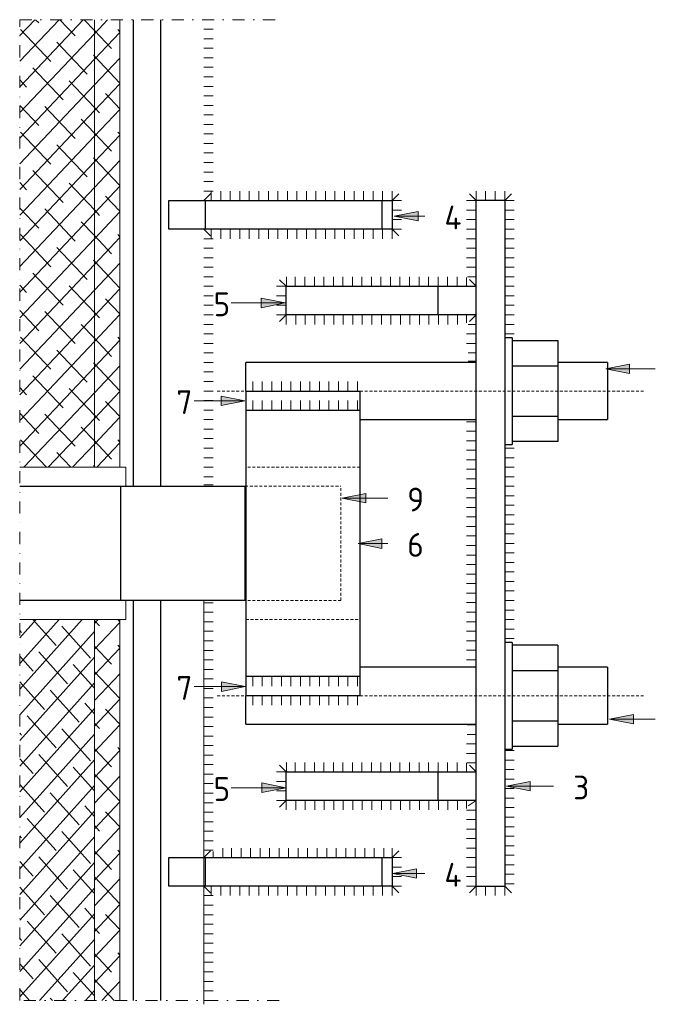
# Model space of a CAD drawing. Header units: millimetres. Extents: x -234509 to -203707, y -19731 to 120094.
# Tile 4 of 72: x -229489 to -229156, y 2058 to 2575. Entities that reach past the tile are written whole.
import ezdxf

# ---------------------------------------------------------------- set-up
doc = ezdxf.new("R2010")
doc.units = ezdxf.units.MM
doc.linetypes.add('Dash dot', pattern=[15.875, 6.35, -4.7625, 0, -4.7625])
doc.linetypes.add('Hhidden', pattern=[2.5, 1.5, -1])
for name, color, linetype, lineweight in [('Multi-Category Tags', 10, 'Continuous', 18), ('Multi-Category Tags-1', 7, 'Continuous', 18), ('N-CO-BC-BETONVORM-G', 50, 'Continuous', 25), ('N-CO-BC-BETONVORM-G-1', 50, 'Continuous', 18), ('N-CO-HC-HOUTVORM-G', 30, 'Continuous', 18), ('N-CO-KC-KUNSTSTOFVORM-G', 7, 'Continuous', 13), ('N-CO-SC-STAALVORM-G', 10, 'Continuous', 25), ('X-XX-AL-CONSTRUCTIELIJN-G-1', 7, 'Hhidden', 18), ('X-XX-AL-CONSTRUCTIELIJN-G-3', 7, 'Dash dot', 18), ('X_XX_AL_DETAIL1_G', 7, 'Continuous', 13)]:
    doc.layers.add(name, color=color, linetype=linetype, lineweight=lineweight)
doc.styles.add('NLCS-ISO_1', font='NLCS-ISO.ttf', dxfattribs={"height": 12.5})
pattern_1 = [(46.561, (259565.832, -8585), (-6.3779725, 6.735068), []), (133.439, (259565.832, -8585), (-19.133992, 6.735666), [23.19, -13.914])]

# ---------------------------------------------------------------- blocks, each defined once
blk = doc.blocks.new('GM_Wrijfstijl_boven_beschermpaal - GM_Wrijfstijl_boven_beschermpaal-V33-Section 4 - Dependent 3 Copy 2 - Dependent 2')
at = {"layer": 'N-CO-BC-BETONVORM-G-1'}
h = blk.add_hatch(dxfattribs=at)
h.set_pattern_fill('ACO-HOUT_01', color=256, style=0, pattern_type=2)
h.set_pattern_definition([(48.113, (259649.509, -8585), (-6.040723, 6.735285), []), (131.887, (259649.509, -8585), (-18.121429, 6.735029), [22.618, -13.571])])
h.paths.add_polyline_path([(259493.86, 2060), (259493.86, 2260), (259454.63, 2260), (259454.63, 2060)], flags=0)
h = blk.add_hatch(dxfattribs=at)
h.set_pattern_fill('ACO-HOUT_01', color=256, style=0, pattern_type=2)
h.set_pattern_definition(pattern_1)
h.paths.add_polyline_path([(259507.25, 2060), (259507.25, 2260), (259493.86, 2260), (259493.86, 2060)], flags=0)
at = {"layer": 'N-CO-HC-HOUTVORM-G'}
h = blk.add_hatch(dxfattribs=at)
h.set_pattern_fill('ACO-HOUT_01', color=256, style=0, pattern_type=2)
h.set_pattern_definition(pattern_1)
h.paths.add_polyline_path([(259493.86, 2340), (259493.86, 2575), (259454.63, 2575), (259454.63, 2340)], flags=0)
h = blk.add_hatch(dxfattribs=at)
h.set_pattern_fill('ACO-HOUT_01', color=256, style=0, pattern_type=2)
h.set_pattern_definition(pattern_1)
h.paths.add_polyline_path([(259507.25, 2340), (259507.25, 2575), (259493.86, 2575), (259493.86, 2340)], flags=0)
for p, q in [((259493.86, 2340), (259493.86, 2575)), ((259507.25, 2340), (259507.25, 2575)), ((259493.86, 2340), (259454.63, 2340)), ((259507.25, 2340), (259493.86, 2340)), ((259454.63, 2260), (259493.86, 2260)), ((259493.86, 2260), (259507.25, 2260)), ((259493.86, 2060), (259493.86, 2260)), ((259507.25, 2060), (259507.25, 2260))]:
    blk.add_line(p, q, dxfattribs=at)
at = {"layer": 'N-CO-KC-KUNSTSTOFVORM-G'}
for p, q in [((259507.25, 2340), (259507.25, 2575)), ((259510.38, 2340), (259507.25, 2340)), ((259510.38, 2330), (259510.38, 2340)), ((259510.38, 2260), (259510.38, 2270)), ((259507.25, 2260), (259510.38, 2260)), ((259507.25, 2060), (259507.25, 2260))]:
    blk.add_line(p, q, dxfattribs=at)
blk = doc.blocks.new('GM_type2 - GM_type2-3480043-Section 4 - Dependent 3 Copy 2 - Dependent 2')
at = {"layer": 'N-CO-SC-STAALVORM-G'}
for p, q in [((259514.36, 2330), (259514.36, 2575)), ((259528.75, 2330), (259528.75, 2575)), ((259514.36, 2060), (259514.36, 2270)), ((259528.75, 2060), (259528.75, 2270))]:
    blk.add_line(p, q, dxfattribs=at)
blk = doc.blocks.new('GM_type3 - GM_type3-3483063-Section 4 - Dependent 3 Copy 2 - Dependent 2')
at = {"layer": 'N-CO-SC-STAALVORM-G'}
for p, q in [((259709.42, 2480), (259694.42, 2480)), ((259694.42, 2430), (259694.42, 2480)), ((259709.42, 2480), (259709.42, 2430)), ((259694.42, 2170), (259694.42, 2430)), ((259709.42, 2430), (259709.42, 2170)), ((259694.42, 2120), (259694.42, 2170)), ((259709.42, 2170), (259709.42, 2120)), ((259694.42, 2120), (259709.42, 2120))]:
    blk.add_line(p, q, dxfattribs=at)
blk = doc.blocks.new('GM_type5 - GM_type5-3483963-Section 4 - Dependent 3 Copy 2 - Dependent 2')
at = {"layer": 'N-CO-SC-STAALVORM-G'}
for p, q in [((259594.63, 2435), (259674.42, 2435)), ((259594.63, 2420), (259594.63, 2435)), ((259674.42, 2435), (259694.42, 2435)), ((259674.42, 2420), (259674.42, 2435)), ((259674.42, 2420), (259594.63, 2420)), ((259694.42, 2420), (259674.42, 2420))]:
    blk.add_line(p, q, dxfattribs=at)
blk = doc.blocks.new('GM_type4 - GM_type4-3520903-Section 4 - Dependent 3 Copy 2 - Dependent 2')
at = {"layer": 'N-CO-SC-STAALVORM-G'}
for p, q in [((259532.91, 2135), (259552.1, 2135)), ((259532.91, 2120), (259532.91, 2135)), ((259552.1, 2135), (259644.97, 2135)), ((259552.1, 2135), (259552.1, 2120)), ((259644.97, 2135), (259650.27, 2135)), ((259644.97, 2120), (259644.97, 2135)), ((259650.27, 2135), (259650.27, 2120)), ((259552.1, 2120), (259532.91, 2120)), ((259644.97, 2120), (259552.1, 2120)), ((259650.27, 2120), (259644.97, 2120))]:
    blk.add_line(p, q, dxfattribs=at)
blk = doc.blocks.new('GM_M30 - M20-3491457-Section 4 - Dependent 3 Copy 2 - Dependent 2')
at = {"layer": 'N-CO-SC-STAALVORM-G'}
for p, q in [((259713.42, 2408), (259709.42, 2408)), ((259713.42, 2408), (259713.42, 2380)), ((259713.42, 2406.56), (259737.42, 2406.56)), ((259737.42, 2406.56), (259737.42, 2393.28)), ((259694.42, 2395), (259573.42, 2395)), ((259573.42, 2380), (259573.42, 2395)), ((259763.42, 2395), (259737.42, 2395)), ((259763.42, 2395), (259763.42, 2380)), ((259713.42, 2393.28), (259737.42, 2393.28)), ((259737.42, 2393.28), (259737.42, 2366.72)), ((259713.42, 2380), (259713.42, 2352)), ((259763.42, 2380), (259763.42, 2365)), ((259633.42, 2365), (259694.42, 2365)), ((259713.42, 2366.72), (259737.42, 2366.72)), ((259737.42, 2366.72), (259737.42, 2353.44)), ((259737.42, 2365), (259763.42, 2365)), ((259737.42, 2353.44), (259713.42, 2353.44)), ((259709.42, 2352), (259713.42, 2352))]:
    blk.add_line(p, q, dxfattribs=at)
blk = doc.blocks.new('GM_M30 - M20-V34-Section 4 - Dependent 3 Copy 2 - Dependent 2')
at = {"layer": 'N-CO-SC-STAALVORM-G'}
for p, q in [((259713.42, 2248), (259709.42, 2248)), ((259713.42, 2248), (259713.42, 2220)), ((259737.42, 2246.56), (259713.42, 2246.56)), ((259737.42, 2246.56), (259737.42, 2233.28)), ((259694.42, 2235), (259633.42, 2235)), ((259763.42, 2235), (259737.42, 2235)), ((259763.42, 2235), (259763.42, 2220)), ((259713.42, 2233.28), (259737.42, 2233.28)), ((259737.42, 2233.28), (259737.42, 2206.72)), ((259573.42, 2205), (259573.42, 2220)), ((259713.42, 2220), (259713.42, 2192)), ((259763.42, 2220), (259763.42, 2205)), ((259573.42, 2205), (259694.42, 2205)), ((259713.42, 2206.72), (259737.42, 2206.72)), ((259737.42, 2206.72), (259737.42, 2193.44)), ((259737.42, 2205), (259763.42, 2205)), ((259713.42, 2193.44), (259737.42, 2193.44)), ((259709.42, 2192), (259713.42, 2192))]:
    blk.add_line(p, q, dxfattribs=at)
blk = doc.blocks.new('GM_type6 - GM_type6-3496029-Section 4 - Dependent 3 Copy 2 - Dependent 2')
at = {"layer": 'N-CO-SC-STAALVORM-G'}
for p, q in [((259573.42, 2370), (259633.42, 2370)), ((259573.42, 2370), (259573.42, 2230)), ((259633.42, 2230), (259633.42, 2370)), ((259633.42, 2230), (259573.42, 2230))]:
    blk.add_line(p, q, dxfattribs=at)
blk = doc.blocks.new('GM_type7 - GM_type7-3490173-Section 4 - Dependent 3 Copy 2 - Dependent 2')
at = {"layer": 'N-CO-SC-STAALVORM-G'}
for p, q in [((259573.42, 2380), (259633.42, 2380)), ((259573.42, 2380), (259573.42, 2370)), ((259633.42, 2370), (259633.42, 2380))]:
    blk.add_line(p, q, dxfattribs=at)
at = {"layer": 'X-XX-AL-CONSTRUCTIELIJN-G-1'}
blk.add_line((259633.42, 2340), (259573.42, 2340), dxfattribs=at)
blk = doc.blocks.new('GM_type7 - GM_type7-V35-Section 4 - Dependent 3 Copy 2 - Dependent 2')
at = {"layer": 'N-CO-SC-STAALVORM-G'}
for p, q in [((259573.42, 2230), (259573.42, 2220)), ((259633.42, 2220), (259633.42, 2230)), ((259633.42, 2220), (259573.42, 2220))]:
    blk.add_line(p, q, dxfattribs=at)
at = {"layer": 'X-XX-AL-CONSTRUCTIELIJN-G-1'}
blk.add_line((259573.42, 2260), (259633.42, 2260), dxfattribs=at)
blk = doc.blocks.new('GM_type12 - GM_type9-3500595-Section 4 - Dependent 3 Copy 2 - Dependent 2')
at = {"layer": 'N-CO-SC-STAALVORM-G'}
for p, q in [((259454.63, 2330), (259507.73, 2330)), ((259507.73, 2330), (259573.04, 2330)), ((259507.73, 2270), (259507.73, 2330)), ((259573.04, 2270), (259573.04, 2330)), ((259507.73, 2270), (259454.63, 2270)), ((259573.04, 2270), (259507.73, 2270))]:
    blk.add_line(p, q, dxfattribs=at)
at = {"layer": 'X-XX-AL-CONSTRUCTIELIJN-G-1'}
for p, q in [((259573.04, 2330), (259623.42, 2330)), ((259623.42, 2270), (259623.42, 2330)), ((259623.42, 2270), (259573.04, 2270))]:
    blk.add_line(p, q, dxfattribs=at)

msp = doc.modelspace()

# ---------------------------------------------------------------- hatches: boundary and pattern name
at = {"layer": 'Multi-Category Tags'}
for points in [[(-229292.62, 2471.81), (-229280.12, 2469.31), (-229280.12, 2474.31)], [(-229350.02, 2426.23), (-229362.52, 2428.73), (-229362.52, 2423.73)], [(-229181.51, 2391.66), (-229169.01, 2389.16), (-229169.01, 2394.16)], [(-229371.09, 2374.86), (-229383.59, 2377.36), (-229383.59, 2372.36)], [(-229320.01, 2323.71), (-229307.51, 2321.21), (-229307.51, 2326.21)], [(-229311.6, 2299.88), (-229299.1, 2297.38), (-229299.1, 2302.38)], [(-229370.9, 2224.76), (-229383.4, 2227.26), (-229383.4, 2222.26)], [(-229179.53, 2207.65), (-229167.03, 2205.15), (-229167.03, 2210.15)], [(-229349.7, 2171.68), (-229362.2, 2174.18), (-229362.2, 2169.18)], [(-229233.73, 2172.5), (-229221.23, 2170), (-229221.23, 2175)], [(-229293.48, 2126.65), (-229280.98, 2124.15), (-229280.98, 2129.15)]]:
    msp.add_hatch(color=256, dxfattribs=at).paths.add_polyline_path(points, flags=0)

# ---------------------------------------------------------------- linework, layer by layer
for p, q in [((-229280.12, 2474.31), (-229292.62, 2471.81)), ((-229292.62, 2471.81), (-229280.12, 2469.31)), ((-229292.62, 2471.81), (-229276.56, 2471.81)), ((-229280.12, 2469.31), (-229280.12, 2474.31)), ((-229350.02, 2426.23), (-229378.32, 2426.23)), ((-229350.02, 2426.23), (-229362.52, 2428.73)), ((-229362.52, 2428.73), (-229362.52, 2423.73)), ((-229362.52, 2423.73), (-229350.02, 2426.23)), ((-229169.01, 2394.16), (-229181.51, 2391.66)), ((-229169.01, 2389.16), (-229169.01, 2394.16)), ((-229181.51, 2391.66), (-229169.01, 2389.16)), ((-229181.51, 2391.66), (-229155.51, 2391.66)), ((-229371.09, 2374.86), (-229397.83, 2374.86)), ((-229371.09, 2374.86), (-229383.59, 2377.36)), ((-229383.59, 2377.36), (-229383.59, 2372.36)), ((-229383.59, 2372.36), (-229371.09, 2374.86)), ((-229307.51, 2326.21), (-229320.01, 2323.71)), ((-229320.01, 2323.71), (-229307.51, 2321.21)), ((-229320.01, 2323.71), (-229296.08, 2323.71)), ((-229307.51, 2321.21), (-229307.51, 2326.21)), ((-229299.1, 2302.38), (-229311.6, 2299.88)), ((-229299.1, 2297.38), (-229299.1, 2302.38)), ((-229311.6, 2299.88), (-229299.1, 2297.38)), ((-229311.6, 2299.88), (-229296.08, 2299.88)), ((-229370.9, 2224.76), (-229397.83, 2224.76)), ((-229370.9, 2224.76), (-229383.4, 2227.26)), ((-229383.4, 2227.26), (-229383.4, 2222.26)), ((-229383.4, 2222.26), (-229370.9, 2224.76)), ((-229167.03, 2210.15), (-229179.53, 2207.65)), ((-229167.03, 2205.15), (-229167.03, 2210.15)), ((-229179.53, 2207.65), (-229167.03, 2205.15)), ((-229179.53, 2207.65), (-229155.51, 2207.65)), ((-229349.7, 2171.68), (-229378.32, 2171.68)), ((-229349.7, 2171.68), (-229362.2, 2174.18)), ((-229362.2, 2174.18), (-229362.2, 2169.18)), ((-229362.2, 2169.18), (-229349.7, 2171.68)), ((-229221.23, 2175), (-229233.73, 2172.5)), ((-229233.73, 2172.5), (-229221.23, 2170)), ((-229233.73, 2172.5), (-229208.93, 2172.5)), ((-229221.23, 2170), (-229221.23, 2175)), ((-229280.98, 2129.15), (-229293.48, 2126.65)), ((-229293.48, 2126.65), (-229280.98, 2124.15)), ((-229293.48, 2126.65), (-229276.56, 2126.65)), ((-229280.98, 2124.15), (-229280.98, 2129.15))]:
    msp.add_line(p, q, dxfattribs=at)
at = {"layer": 'X-XX-AL-CONSTRUCTIELIJN-G-1'}
for p, q in [((-229385.64, 2380), (-229160.64, 2380)), ((-229385.64, 2220), (-229160.64, 2220))]:
    msp.add_line(p, q, dxfattribs=at)
at = {"layer": 'X-XX-AL-CONSTRUCTIELIJN-G-3'}
for p, q in [((-229489.44, 2575), (-229353.15, 2575)), ((-229489.44, 2060), (-229489.44, 2575)), ((-229353.15, 2060), (-229489.44, 2060))]:
    msp.add_line(p, q, dxfattribs=at)
at = {"layer": 'X_XX_AL_DETAIL1_G'}
for p, q in [((-229392.76, 2575), (-229387.76, 2575)), ((-229392.76, 2570), (-229387.76, 2570)), ((-229392.76, 2565), (-229387.76, 2565)), ((-229392.76, 2560), (-229387.76, 2560)), ((-229392.76, 2555), (-229387.76, 2555)), ((-229392.76, 2550), (-229387.76, 2550)), ((-229392.76, 2545), (-229387.76, 2545)), ((-229392.76, 2540), (-229387.76, 2540)), ((-229392.76, 2535), (-229387.76, 2535)), ((-229392.76, 2530), (-229387.76, 2530)), ((-229392.76, 2525), (-229387.76, 2525)), ((-229392.76, 2520), (-229387.76, 2520)), ((-229392.76, 2515), (-229387.76, 2515)), ((-229392.76, 2510), (-229387.76, 2510)), ((-229392.76, 2505), (-229387.76, 2505)), ((-229392.76, 2500), (-229387.76, 2500)), ((-229392.76, 2495), (-229387.76, 2495)), ((-229392.76, 2490), (-229387.76, 2490)), ((-229392.76, 2485), (-229387.76, 2485)), ((-229392.76, 2480), (-229388.8, 2483.96)), ((-229388.8, 2480), (-229388.8, 2485)), ((-229383.8, 2480), (-229383.8, 2485)), ((-229378.8, 2480), (-229378.8, 2485)), ((-229373.8, 2480), (-229373.8, 2485)), ((-229368.8, 2480), (-229368.8, 2485)), ((-229363.8, 2480), (-229363.8, 2485)), ((-229358.8, 2480), (-229358.8, 2485)), ((-229353.8, 2480), (-229353.8, 2485)), ((-229348.8, 2480), (-229348.8, 2485)), ((-229343.8, 2480), (-229343.8, 2485)), ((-229338.8, 2480), (-229338.8, 2485)), ((-229333.8, 2480), (-229333.8, 2485)), ((-229328.8, 2480), (-229328.8, 2485)), ((-229323.8, 2480), (-229323.8, 2485)), ((-229318.8, 2480), (-229318.8, 2485)), ((-229313.8, 2480), (-229313.8, 2485)), ((-229308.8, 2480), (-229308.8, 2485)), ((-229303.8, 2480), (-229303.8, 2485)), ((-229298.8, 2480), (-229298.8, 2485)), ((-229293.8, 2480), (-229293.8, 2485)), ((-229293.8, 2480), (-229290.26, 2483.54)), ((-229249.64, 2480), (-229253.18, 2483.54)), ((-229249.64, 2480), (-229249.64, 2485)), ((-229244.64, 2480), (-229244.64, 2485)), ((-229239.64, 2480), (-229239.64, 2485)), ((-229234.64, 2480), (-229234.64, 2485)), ((-229234.64, 2480), (-229231.11, 2483.54)), ((-229293.8, 2480), (-229288.8, 2480)), ((-229293.8, 2480), (-229293.8, 2465)), ((-229249.64, 2480), (-229254.64, 2480)), ((-229234.64, 2480), (-229229.64, 2480)), ((-229293.8, 2475), (-229288.8, 2475)), ((-229249.64, 2475), (-229254.64, 2475)), ((-229234.64, 2475), (-229229.64, 2475)), ((-229293.8, 2470), (-229288.8, 2470)), ((-229249.64, 2470), (-229254.64, 2470)), ((-229234.64, 2470), (-229229.64, 2470)), ((-229392.76, 2465), (-229389.22, 2461.46)), ((-229388.8, 2465), (-229388.8, 2460)), ((-229383.8, 2465), (-229383.8, 2460)), ((-229378.8, 2465), (-229378.8, 2460)), ((-229373.8, 2465), (-229373.8, 2460)), ((-229368.8, 2465), (-229368.8, 2460)), ((-229363.8, 2465), (-229363.8, 2460)), ((-229358.8, 2465), (-229358.8, 2460)), ((-229353.8, 2465), (-229353.8, 2460)), ((-229348.8, 2465), (-229348.8, 2460)), ((-229343.8, 2465), (-229343.8, 2460)), ((-229338.8, 2465), (-229338.8, 2460)), ((-229333.8, 2465), (-229333.8, 2460)), ((-229328.8, 2465), (-229328.8, 2460)), ((-229323.8, 2465), (-229323.8, 2460)), ((-229318.8, 2465), (-229318.8, 2460)), ((-229313.8, 2465), (-229313.8, 2460)), ((-229308.8, 2465), (-229308.8, 2460)), ((-229303.8, 2465), (-229303.8, 2460)), ((-229298.8, 2465), (-229298.8, 2460)), ((-229293.8, 2465), (-229288.8, 2465)), ((-229293.8, 2465), (-229290.26, 2461.46)), ((-229293.8, 2465), (-229293.8, 2460)), ((-229249.64, 2465), (-229254.64, 2465)), ((-229234.64, 2465), (-229229.64, 2465)), ((-229392.76, 2460), (-229387.76, 2460)), ((-229249.64, 2460), (-229254.64, 2460)), ((-229234.64, 2460), (-229229.64, 2460)), ((-229392.76, 2455), (-229387.76, 2455)), ((-229249.64, 2455), (-229254.64, 2455)), ((-229234.64, 2455), (-229229.64, 2455)), ((-229392.76, 2450), (-229387.76, 2450)), ((-229249.64, 2450), (-229254.64, 2450)), ((-229234.64, 2450), (-229229.64, 2450)), ((-229392.76, 2445), (-229387.76, 2445)), ((-229249.64, 2445), (-229254.64, 2445)), ((-229234.64, 2445), (-229229.64, 2445)), ((-229392.76, 2440), (-229387.76, 2440)), ((-229349.34, 2434.91), (-229352.88, 2438.44)), ((-229349.34, 2440), (-229349.34, 2434.91)), ((-229344.64, 2440), (-229344.64, 2435)), ((-229339.64, 2440), (-229339.64, 2435)), ((-229334.64, 2440), (-229334.64, 2435)), ((-229329.64, 2440), (-229329.64, 2435)), ((-229324.64, 2440), (-229324.64, 2435)), ((-229319.64, 2440), (-229319.64, 2435)), ((-229314.64, 2440), (-229314.64, 2435)), ((-229309.64, 2440), (-229309.64, 2435)), ((-229304.64, 2440), (-229304.64, 2435)), ((-229299.64, 2440), (-229299.64, 2435)), ((-229294.64, 2440), (-229294.64, 2435)), ((-229289.64, 2440), (-229289.64, 2435)), ((-229284.64, 2440), (-229284.64, 2435)), ((-229279.64, 2440), (-229279.64, 2435)), ((-229274.64, 2440), (-229274.64, 2435)), ((-229269.64, 2440), (-229269.64, 2435)), ((-229264.64, 2440), (-229264.64, 2435)), ((-229259.64, 2440), (-229259.64, 2435)), ((-229254.64, 2439.68), (-229254.64, 2435)), ((-229249.64, 2440), (-229254.23, 2440)), ((-229249.64, 2435), (-229253.18, 2438.54)), ((-229234.64, 2440), (-229229.64, 2440)), ((-229392.76, 2435), (-229387.76, 2435)), ((-229354.44, 2435), (-229349.44, 2435)), ((-229234.64, 2435), (-229229.64, 2435)), ((-229392.76, 2430), (-229387.76, 2430)), ((-229354.44, 2430), (-229349.44, 2430)), ((-229234.64, 2430), (-229229.64, 2430)), ((-229392.76, 2425), (-229387.76, 2425)), ((-229392.76, 2420), (-229387.76, 2420)), ((-229354.44, 2425), (-229349.44, 2425)), ((-229354.44, 2420), (-229349.44, 2420)), ((-229349.44, 2420), (-229352.97, 2416.46)), ((-229349.44, 2420), (-229349.44, 2415)), ((-229344.44, 2420), (-229344.44, 2415)), ((-229339.44, 2420), (-229339.44, 2415)), ((-229334.44, 2420), (-229334.44, 2415)), ((-229329.44, 2420), (-229329.44, 2415)), ((-229324.44, 2420), (-229324.44, 2415)), ((-229319.44, 2420), (-229319.44, 2415)), ((-229314.44, 2420), (-229314.44, 2415)), ((-229309.44, 2420), (-229309.44, 2415)), ((-229304.44, 2420), (-229304.44, 2415)), ((-229299.44, 2420), (-229299.44, 2415)), ((-229294.44, 2420), (-229294.44, 2415)), ((-229289.44, 2420), (-229289.44, 2415)), ((-229284.44, 2420), (-229284.44, 2415)), ((-229279.44, 2420), (-229279.44, 2415)), ((-229274.44, 2420), (-229274.44, 2415)), ((-229269.44, 2420), (-229269.44, 2415)), ((-229264.44, 2420), (-229264.44, 2415)), ((-229259.44, 2420), (-229259.44, 2415)), ((-229254.64, 2420), (-229254.64, 2415.75)), ((-229249.64, 2420), (-229253.18, 2416.46)), ((-229234.64, 2425), (-229229.64, 2425)), ((-229234.64, 2420), (-229229.64, 2420)), ((-229392.76, 2415), (-229387.76, 2415)), ((-229249.64, 2415), (-229253.84, 2415)), ((-229234.64, 2415), (-229229.64, 2415)), ((-229392.76, 2410), (-229387.76, 2410)), ((-229249.64, 2410), (-229254.64, 2410)), ((-229234.64, 2410), (-229229.64, 2410)), ((-229392.76, 2405), (-229387.76, 2405)), ((-229249.64, 2405), (-229254.64, 2405)), ((-229392.76, 2400), (-229387.76, 2400)), ((-229249.64, 2400), (-229253.84, 2400)), ((-229392.76, 2395), (-229387.76, 2395)), ((-229249.64, 2395.76), (-229253.84, 2395.76)), ((-229392.76, 2390), (-229387.76, 2390)), ((-229392.76, 2385), (-229387.76, 2385)), ((-229366.97, 2385), (-229366.97, 2380)), ((-229361.97, 2385), (-229361.97, 2380)), ((-229356.97, 2385), (-229356.97, 2380)), ((-229351.97, 2385), (-229351.97, 2380)), ((-229346.97, 2385), (-229346.97, 2380)), ((-229341.97, 2385), (-229341.97, 2380)), ((-229336.97, 2385), (-229336.97, 2380)), ((-229331.97, 2385), (-229331.97, 2380)), ((-229326.97, 2385), (-229326.97, 2380)), ((-229321.97, 2385), (-229321.97, 2380)), ((-229316.97, 2385), (-229316.97, 2380)), ((-229311.97, 2385), (-229311.97, 2380)), ((-229392.76, 2380), (-229387.76, 2380)), ((-229392.76, 2375), (-229387.76, 2375)), ((-229366.97, 2375), (-229366.97, 2370)), ((-229361.97, 2375), (-229361.97, 2370)), ((-229356.97, 2375), (-229356.97, 2370)), ((-229351.97, 2375), (-229351.97, 2370)), ((-229346.97, 2375), (-229346.97, 2370)), ((-229341.97, 2375), (-229341.97, 2370)), ((-229336.97, 2375), (-229336.97, 2370)), ((-229331.97, 2375), (-229331.97, 2370)), ((-229326.97, 2375), (-229326.97, 2370)), ((-229321.97, 2375), (-229321.97, 2370)), ((-229316.97, 2375), (-229316.97, 2370)), ((-229311.97, 2375), (-229311.97, 2370)), ((-229392.76, 2370), (-229387.76, 2370)), ((-229392.76, 2365), (-229387.76, 2365)), ((-229254.64, 2363.88), (-229249.64, 2363.88)), ((-229392.76, 2360), (-229387.76, 2360)), ((-229254.64, 2358.88), (-229249.64, 2358.88)), ((-229392.76, 2355), (-229387.76, 2355)), ((-229254.64, 2353.88), (-229249.64, 2353.88)), ((-229392.76, 2350), (-229387.76, 2350)), ((-229254.64, 2348.88), (-229249.64, 2348.88)), ((-229234.64, 2350), (-229229.64, 2350)), ((-229392.76, 2345), (-229387.76, 2345)), ((-229254.64, 2343.88), (-229249.64, 2343.88)), ((-229234.64, 2345), (-229229.64, 2345)), ((-229392.76, 2340), (-229387.76, 2340)), ((-229254.64, 2338.88), (-229249.64, 2338.88)), ((-229234.64, 2340), (-229229.64, 2340)), ((-229392.76, 2335), (-229387.76, 2335)), ((-229254.64, 2333.88), (-229249.64, 2333.88)), ((-229234.64, 2335), (-229229.64, 2335)), ((-229392.76, 2330.78), (-229387.76, 2330.78)), ((-229254.64, 2328.88), (-229249.64, 2328.88)), ((-229234.64, 2330), (-229229.64, 2330)), ((-229254.64, 2323.88), (-229249.64, 2323.88)), ((-229234.64, 2325), (-229229.64, 2325)), ((-229254.64, 2318.88), (-229249.64, 2318.88)), ((-229234.64, 2320), (-229229.64, 2320)), ((-229254.64, 2313.88), (-229249.64, 2313.88)), ((-229234.64, 2315), (-229229.64, 2315)), ((-229254.64, 2308.88), (-229249.64, 2308.88)), ((-229234.64, 2310), (-229229.64, 2310)), ((-229254.64, 2303.88), (-229249.64, 2303.88)), ((-229234.64, 2305), (-229229.64, 2305)), ((-229254.64, 2298.88), (-229249.64, 2298.88)), ((-229234.64, 2300), (-229229.64, 2300)), ((-229254.64, 2293.88), (-229249.64, 2293.88)), ((-229234.64, 2295), (-229229.64, 2295)), ((-229254.64, 2288.88), (-229249.64, 2288.88)), ((-229234.64, 2290), (-229229.64, 2290)), ((-229254.64, 2283.88), (-229249.64, 2283.88)), ((-229234.64, 2285), (-229229.64, 2285)), ((-229254.64, 2278.88), (-229249.64, 2278.88)), ((-229234.64, 2280), (-229229.64, 2280)), ((-229392.76, 2270), (-229392.76, 2057.94)), ((-229254.64, 2273.88), (-229249.64, 2273.88)), ((-229234.64, 2275), (-229229.64, 2275)), ((-229234.64, 2270), (-229229.64, 2270)), ((-229392.76, 2268.81), (-229387.76, 2268.81)), ((-229254.64, 2268.88), (-229249.64, 2268.88)), ((-229234.64, 2265), (-229229.64, 2265)), ((-229392.76, 2263.81), (-229387.76, 2263.81)), ((-229254.64, 2263.88), (-229249.64, 2263.88)), ((-229234.64, 2260), (-229229.64, 2260)), ((-229392.76, 2258.81), (-229387.76, 2258.81)), ((-229254.64, 2258.88), (-229249.64, 2258.88)), ((-229234.64, 2255), (-229229.64, 2255)), ((-229392.76, 2253.81), (-229387.76, 2253.81)), ((-229254.64, 2253.88), (-229249.64, 2253.88)), ((-229234.64, 2250), (-229229.64, 2250)), ((-229392.76, 2248.81), (-229387.76, 2248.81)), ((-229254.64, 2248.88), (-229249.64, 2248.88)), ((-229392.76, 2243.81), (-229387.76, 2243.81)), ((-229254.64, 2243.88), (-229249.64, 2243.88)), ((-229254.64, 2238.88), (-229249.64, 2238.88)), ((-229392.76, 2238.81), (-229387.76, 2238.81)), ((-229392.76, 2233.81), (-229387.76, 2233.81)), ((-229392.76, 2228.81), (-229387.76, 2228.81)), ((-229366.97, 2230), (-229366.97, 2225)), ((-229361.97, 2230), (-229361.97, 2225)), ((-229356.97, 2230), (-229356.97, 2225)), ((-229351.97, 2230), (-229351.97, 2225)), ((-229346.97, 2230), (-229346.97, 2225)), ((-229341.97, 2230), (-229341.97, 2225)), ((-229336.97, 2230), (-229336.97, 2225)), ((-229331.97, 2230), (-229331.97, 2225)), ((-229326.97, 2230), (-229326.97, 2225)), ((-229321.97, 2230), (-229321.97, 2225)), ((-229316.97, 2230), (-229316.97, 2225)), ((-229311.97, 2230), (-229311.97, 2225)), ((-229392.76, 2223.81), (-229387.76, 2223.81)), ((-229392.76, 2218.81), (-229387.76, 2218.81)), ((-229366.97, 2220), (-229366.97, 2215)), ((-229361.97, 2220), (-229361.97, 2215)), ((-229356.97, 2220), (-229356.97, 2215)), ((-229351.97, 2220), (-229351.97, 2215)), ((-229346.97, 2220), (-229346.97, 2215)), ((-229341.97, 2220), (-229341.97, 2215)), ((-229336.97, 2220), (-229336.97, 2215)), ((-229331.97, 2220), (-229331.97, 2215)), ((-229326.97, 2220), (-229326.97, 2215)), ((-229321.97, 2220), (-229321.97, 2215)), ((-229316.97, 2220), (-229316.97, 2215)), ((-229311.97, 2220), (-229311.97, 2215)), ((-229392.76, 2213.81), (-229387.76, 2213.81)), ((-229392.76, 2208.81), (-229387.76, 2208.81)), ((-229392.76, 2203.81), (-229387.76, 2203.81)), ((-229249.64, 2204.68), (-229254.32, 2204.68)), ((-229392.76, 2198.81), (-229387.76, 2198.81)), ((-229249.64, 2199.68), (-229254.32, 2199.68)), ((-229392.76, 2193.81), (-229387.76, 2193.81)), ((-229249.64, 2194.68), (-229254.64, 2194.68)), ((-229392.76, 2188.81), (-229387.76, 2188.81)), ((-229249.64, 2189.68), (-229254.64, 2189.68)), ((-229234.64, 2191.22), (-229229.64, 2191.22)), ((-229392.76, 2183.81), (-229387.76, 2183.81)), ((-229349.34, 2179.91), (-229352.88, 2183.44)), ((-229349.34, 2185), (-229349.34, 2179.91)), ((-229344.64, 2185), (-229344.64, 2180)), ((-229339.64, 2185), (-229339.64, 2180)), ((-229334.64, 2185), (-229334.64, 2180)), ((-229329.64, 2185), (-229329.64, 2180)), ((-229324.64, 2185), (-229324.64, 2180)), ((-229319.64, 2185), (-229319.64, 2180)), ((-229314.64, 2185), (-229314.64, 2180)), ((-229309.64, 2185), (-229309.64, 2180)), ((-229304.64, 2185), (-229304.64, 2180)), ((-229299.64, 2185), (-229299.64, 2180)), ((-229294.64, 2185), (-229294.64, 2180)), ((-229289.64, 2185), (-229289.64, 2180)), ((-229284.64, 2185), (-229284.64, 2180)), ((-229279.64, 2185), (-229279.64, 2180)), ((-229274.64, 2185), (-229274.64, 2180)), ((-229269.64, 2185), (-229269.64, 2180)), ((-229264.64, 2185), (-229264.64, 2180)), ((-229259.64, 2185), (-229259.64, 2180)), ((-229254.64, 2184.68), (-229254.64, 2180)), ((-229249.64, 2184.68), (-229254.32, 2184.68)), ((-229249.64, 2180), (-229253.18, 2183.54)), ((-229234.64, 2186.22), (-229229.64, 2186.22)), ((-229392.76, 2178.81), (-229387.76, 2178.81)), ((-229354.44, 2180), (-229349.44, 2180)), ((-229234.64, 2181.22), (-229229.64, 2181.22)), ((-229392.76, 2173.81), (-229387.76, 2173.81)), ((-229354.44, 2175), (-229349.44, 2175)), ((-229234.64, 2176.22), (-229229.64, 2176.22)), ((-229392.76, 2168.81), (-229387.76, 2168.81)), ((-229354.44, 2170), (-229349.44, 2170)), ((-229234.64, 2171.22), (-229229.64, 2171.22)), ((-229392.76, 2163.81), (-229387.76, 2163.81)), ((-229354.44, 2165), (-229349.44, 2165)), ((-229349.44, 2165), (-229352.97, 2161.46)), ((-229349.44, 2165), (-229349.44, 2160)), ((-229344.44, 2165), (-229344.44, 2160)), ((-229339.44, 2165), (-229339.44, 2160)), ((-229334.44, 2165), (-229334.44, 2160)), ((-229329.44, 2165), (-229329.44, 2160)), ((-229324.44, 2165), (-229324.44, 2160)), ((-229319.44, 2165), (-229319.44, 2160)), ((-229314.44, 2165), (-229314.44, 2160)), ((-229309.44, 2165), (-229309.44, 2160)), ((-229304.44, 2165), (-229304.44, 2160)), ((-229299.44, 2165), (-229299.44, 2160)), ((-229294.44, 2165), (-229294.44, 2160)), ((-229289.44, 2165), (-229289.44, 2160)), ((-229284.44, 2165), (-229284.44, 2160)), ((-229279.44, 2165), (-229279.44, 2160)), ((-229274.44, 2165), (-229274.44, 2160)), ((-229269.44, 2165), (-229269.44, 2160)), ((-229264.44, 2165), (-229264.44, 2160)), ((-229259.44, 2165), (-229259.44, 2160)), ((-229254.64, 2165), (-229254.64, 2160.75)), ((-229249.64, 2165), (-229253.74, 2162.13)), ((-229234.64, 2166.22), (-229229.64, 2166.22)), ((-229392.76, 2158.81), (-229387.76, 2158.81)), ((-229254.64, 2159.96), (-229249.64, 2159.96)), ((-229234.64, 2161.22), (-229229.64, 2161.22)), ((-229234.64, 2156.22), (-229229.64, 2156.22)), ((-229392.76, 2153.81), (-229387.76, 2153.81)), ((-229254.64, 2154.96), (-229249.64, 2154.96)), ((-229234.64, 2151.22), (-229229.64, 2151.22)), ((-229392.76, 2148.81), (-229387.76, 2148.81)), ((-229254.64, 2149.96), (-229249.64, 2149.96)), ((-229234.64, 2146.22), (-229229.64, 2146.22)), ((-229392.76, 2143.81), (-229387.76, 2143.81)), ((-229254.64, 2144.96), (-229249.64, 2144.96)), ((-229234.64, 2141.22), (-229229.64, 2141.22)), ((-229392.76, 2138.81), (-229387.76, 2138.81)), ((-229392.76, 2135), (-229389.22, 2138.54)), ((-229387.76, 2135), (-229387.76, 2138.11)), ((-229382.76, 2135), (-229382.76, 2140)), ((-229378.15, 2140), (-229378.15, 2135)), ((-229373.15, 2140), (-229373.15, 2135)), ((-229368.15, 2140), (-229368.15, 2135)), ((-229363.15, 2140), (-229363.15, 2135)), ((-229358.15, 2140), (-229358.15, 2135)), ((-229353.15, 2140), (-229353.15, 2135)), ((-229348.15, 2140), (-229348.15, 2135)), ((-229343.15, 2140), (-229343.15, 2135)), ((-229338.15, 2140), (-229338.15, 2135)), ((-229333.15, 2140), (-229333.15, 2135)), ((-229328.15, 2140), (-229328.15, 2135)), ((-229323.15, 2140), (-229323.15, 2135)), ((-229318.15, 2140), (-229318.15, 2135)), ((-229313.15, 2140), (-229313.15, 2135)), ((-229308.15, 2140), (-229308.15, 2135)), ((-229303.15, 2140), (-229303.15, 2135)), ((-229298.15, 2140), (-229298.15, 2135)), ((-229293.8, 2135), (-229293.8, 2140)), ((-229293.8, 2135), (-229290.26, 2138.54)), ((-229254.64, 2139.96), (-229249.64, 2139.96)), ((-229234.64, 2136.22), (-229229.64, 2136.22)), ((-229293.8, 2135), (-229288.8, 2135)), ((-229293.8, 2135), (-229293.8, 2120)), ((-229254.64, 2134.96), (-229249.64, 2134.96)), ((-229234.64, 2131.22), (-229229.64, 2131.22)), ((-229293.8, 2130), (-229288.8, 2130)), ((-229254.64, 2129.96), (-229249.64, 2129.96)), ((-229234.64, 2126.26), (-229229.64, 2126.26)), ((-229392.76, 2120), (-229389.22, 2116.46)), ((-229388.8, 2120), (-229388.8, 2115)), ((-229383.8, 2120), (-229383.8, 2115)), ((-229378.8, 2120), (-229378.8, 2115)), ((-229373.8, 2120), (-229373.8, 2115)), ((-229368.8, 2120), (-229368.8, 2115)), ((-229363.8, 2120), (-229363.8, 2115)), ((-229358.8, 2120), (-229358.8, 2115)), ((-229353.8, 2120), (-229353.8, 2115)), ((-229348.8, 2120), (-229348.8, 2115)), ((-229343.8, 2120), (-229343.8, 2115)), ((-229338.8, 2120), (-229338.8, 2115)), ((-229333.8, 2120), (-229333.8, 2115)), ((-229328.8, 2120), (-229328.8, 2115)), ((-229323.8, 2120), (-229323.8, 2115)), ((-229318.8, 2120), (-229318.8, 2115)), ((-229313.8, 2120), (-229313.8, 2115)), ((-229308.8, 2120), (-229308.8, 2115)), ((-229303.8, 2120), (-229303.8, 2115)), ((-229298.8, 2120), (-229298.8, 2115)), ((-229293.8, 2125), (-229288.8, 2125)), ((-229293.8, 2120), (-229288.8, 2120)), ((-229293.8, 2120), (-229290.26, 2116.46)), ((-229293.8, 2120), (-229293.8, 2115)), ((-229254.64, 2125), (-229249.64, 2125)), ((-229254.64, 2120), (-229249.64, 2120)), ((-229249.64, 2120), (-229253.18, 2116.46)), ((-229249.64, 2120), (-229249.64, 2115)), ((-229244.64, 2120), (-229244.64, 2115)), ((-229239.64, 2120), (-229239.64, 2115)), ((-229234.64, 2121.26), (-229229.64, 2121.26)), ((-229234.64, 2120), (-229234.64, 2115)), ((-229234.64, 2120), (-229231.11, 2116.46)), ((-229392.76, 2115), (-229387.76, 2115)), ((-229392.76, 2110), (-229387.76, 2110)), ((-229392.76, 2105), (-229387.76, 2105)), ((-229392.76, 2100), (-229387.76, 2100)), ((-229392.76, 2095), (-229387.76, 2095)), ((-229392.76, 2090), (-229387.76, 2090)), ((-229392.76, 2085), (-229387.76, 2085)), ((-229392.76, 2080), (-229387.76, 2080)), ((-229392.76, 2075), (-229387.76, 2075)), ((-229392.76, 2070), (-229387.76, 2070)), ((-229392.76, 2065), (-229387.76, 2065)), ((-229392.76, 2060), (-229387.76, 2060))]:
    msp.add_line(p, q, dxfattribs=at)

# ---------------------------------------------------------------- block references
at = {"layer": 'N-CO-BC-BETONVORM-G'}
for name, p in [('GM_Wrijfstijl_boven_beschermpaal - GM_Wrijfstijl_boven_beschermpaal-V33-Section 4 - Dependent 3 Copy 2 - Dependent 2', (-488944.06, 0)), ('GM_type2 - GM_type2-3480043-Section 4 - Dependent 3 Copy 2 - Dependent 2', (-488944.06, 0)), ('GM_type4 - GM_type4-3520903-Section 4 - Dependent 3 Copy 2 - Dependent 2', (-488944.06, 345)), ('GM_type3 - GM_type3-3483063-Section 4 - Dependent 3 Copy 2 - Dependent 2', (-488944.06, 0)), ('GM_type5 - GM_type5-3483963-Section 4 - Dependent 3 Copy 2 - Dependent 2', (-488944.06, 0)), ('GM_M30 - M20-3491457-Section 4 - Dependent 3 Copy 2 - Dependent 2', (-488944.06, 0)), ('GM_type7 - GM_type7-3490173-Section 4 - Dependent 3 Copy 2 - Dependent 2', (-488944.06, 0)), ('GM_type6 - GM_type6-3496029-Section 4 - Dependent 3 Copy 2 - Dependent 2', (-488944.06, 0)), ('GM_type12 - GM_type9-3500595-Section 4 - Dependent 3 Copy 2 - Dependent 2', (-488944.06, 0)), ('GM_type7 - GM_type7-V35-Section 4 - Dependent 3 Copy 2 - Dependent 2', (-488944.06, 0)), ('GM_M30 - M20-V34-Section 4 - Dependent 3 Copy 2 - Dependent 2', (-488944.06, 0)), ('GM_type5 - GM_type5-3483963-Section 4 - Dependent 3 Copy 2 - Dependent 2', (-488944.06, -255)), ('GM_type4 - GM_type4-3520903-Section 4 - Dependent 3 Copy 2 - Dependent 2', (-488944.06, 0))]:
    msp.add_blockref(name, p, dxfattribs=at)

# ---------------------------------------------------------------- texts
at = {"layer": 'Multi-Category Tags-1', "char_height": 12.5, "attachment_point": 1, "style": 'NLCS-ISO_1'}
for s, insert, width in [('4', (-229266.29, 2477.36), 12.0253), ('5', (-229387.57, 2431.78), 10.8228), ('7', (-229407.08, 2380.41), 10.8228), ('9', (-229285.81, 2329.25), 10.8228), ('6', (-229285.81, 2305.42), 10.8228), ('7', (-229407.08, 2230.31), 10.8228), ('5', (-229387.57, 2177.23), 10.8228), ('3', (-229198.66, 2178.05), 10.8228), ('4', (-229266.29, 2132.2), 12.0253)]:
    msp.add_mtext(s, dxfattribs=dict(at, insert=insert, width=width))

doc.saveas('drawing.dxf')
